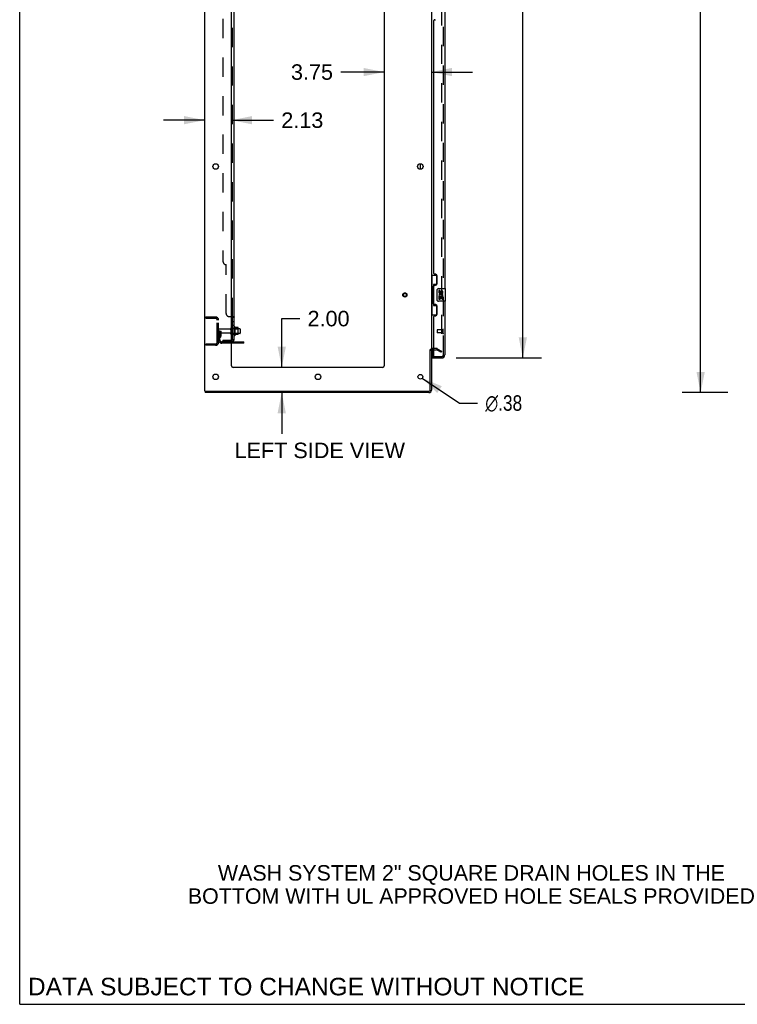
# Model space of a CAD drawing. Header units: inches. Extents: x 0 to 278, y 0 to 180.
# Tile 1 of 76: x 0 to 57, y 0 to 78. Entities that reach past the tile are written whole.
import ezdxf

# ---------------------------------------------------------------- set-up
doc = ezdxf.new("R2010")
doc.units = ezdxf.units.IN
doc.header["$LTSCALE"] = 15.310625
doc.header["$MEASUREMENT"] = 0
doc.linetypes.add('HIDDEN', pattern=[0.2, 0.1, -0.1])
doc.layers.get('0').update_dxf_attribs({"linetype": 'CONTINUOUS'})
for name, color, linetype in [('DEFAULT_2', 8, 'HIDDEN'), ('DIMENSIONS', 7, 'CONTINUOUS'), ('LEFTHAND_DOOR_ASSEMBLY', 7, 'CONTINUOUS'), ('RIGHTHAND_DOOR_ASSEMBLY', 7, 'CONTINUOUS'), ('SUBPANEL', 7, 'CONTINUOUS')]:
    doc.layers.add(name, color=color, linetype=linetype)
doc.styles.get("Standard").update_dxf_attribs({"font": 'arial.ttf'})
doc.styles.add('TEXTSTYLE_1', font='gdt', dxfattribs={"width": 0.8})
doc.dimstyles.new('DIMSTYLE_1', dxfattribs={"dimtxt": 1.228125, "dimasz": 1.6375, "dimexe": 0.09, "dimexo": 0.07, "dimgap": 0.0375, "dimtad": 0, "dimtih": 1, "dimtoh": 1, "dimzin": 4, "dimdsep": 46, "dimtxsty": 'Standard', "dimblk": '_FILLED', "dimblk1": '_FILLED', "dimblk2": '_FILLED', "dimcen": 0.09, "dimadec": 3, "dimazin": 1, "dimtfac": 1, "dimtdec": 3, "dimtofl": 0, "dimtmove": 0, "dimatfit": 3, "dimldrblk": '_FILLED', "dimfxl": 0, "dimtolj": 1, "dimtzin": 4, "dimarcsym": 0})
doc.dimstyles.new('DIMSTYLE_2', dxfattribs={"dimtxt": 1.228125, "dimasz": 1.6375, "dimexe": 0.09, "dimexo": 0.07, "dimgap": 0.09, "dimtad": 0, "dimtih": 1, "dimtoh": 1, "dimzin": 4, "dimdsep": 46, "dimtxsty": 'Standard', "dimblk": '_FILLED', "dimblk1": '_FILLED', "dimblk2": '_FILLED', "dimcen": 0.09, "dimadec": 3, "dimazin": 1, "dimtfac": 1, "dimtdec": 3, "dimtofl": 0, "dimtmove": 0, "dimatfit": 1, "dimldrblk": '_FILLED', "dimfxl": 0, "dimtolj": 1, "dimtzin": 4, "dimarcsym": 0})

# ---------------------------------------------------------------- blocks, each defined once
blk = doc.blocks.new('_FILLED')
at = {"color": 0, "linetype": 'ByBlock'}
blk.add_solid([(0, 0), (-1, 0.2), (-1, -0.2)], dxfattribs=at)
blk = doc.blocks.new('*D7')
at = {"layer": 'DIMENSIONS', "color": 2, "linetype": 'Continuous'}
for p, q in [((34.646, 131.817), (41.424, 131.817)), ((39.951, 131.817), (39.951, 93.6)), ((39.951, 51.317), (39.951, 89.301)), ((34.646, 51.317), (41.424, 51.317))]:
    blk.add_line(p, q, dxfattribs=at)
at = {"layer": 'DIMENSIONS', "color": 2, "linetype": 'Continuous', "xscale": 1.6375, "yscale": 1.6375, "zscale": 1.6375}
for p, rotation in [((39.951, 131.817), 90), ((39.951, 51.317), 270)]:
    blk.add_blockref('_FILLED', p, dxfattribs=dict(at, rotation=rotation))
at = {"layer": 'DIMENSIONS', "color": 2, "linetype": 'Continuous', "insert": (39.951, 92.986), "char_height": 1.2281, "width": 6.28216, "attachment_point": 2, "line_spacing_factor": 0.9}
blk.add_mtext('80.50\\PDOORS', dxfattribs=at)
blk = doc.blocks.new('*D8')
at = {"layer": 'DIMENSIONS', "color": 2, "linetype": 'Continuous'}
for p, q in [((20.808, 50.567), (20.808, 54.44)), ((20.808, 54.44), (22.24, 54.44)), ((20.808, 48.567), (20.808, 45.292))]:
    blk.add_line(p, q, dxfattribs=at)
at = {"layer": 'DIMENSIONS', "color": 2, "linetype": 'Continuous', "xscale": 1.6375, "yscale": 1.6375, "zscale": 1.6375}
for p, rotation in [((20.808, 50.567), 270), ((20.808, 48.567), 90)]:
    blk.add_blockref('_FILLED', p, dxfattribs=dict(at, rotation=rotation))
at = {"layer": 'DIMENSIONS', "color": 2, "linetype": 'Continuous', "insert": (22.854, 55.054), "char_height": 1.2281, "width": 3.3374, "attachment_point": 1, "line_spacing_factor": 0.9}
blk.add_mtext('2.00', dxfattribs=at)
blk = doc.blocks.new('*D9')
at = {"layer": 'DIMENSIONS', "color": 2, "linetype": 'Continuous'}
for p, q in [((14.688, 70.191), (11.413, 70.191)), ((16.813, 70.191), (20.155, 70.191))]:
    blk.add_line(p, q, dxfattribs=at)
at = {"layer": 'DIMENSIONS', "color": 2, "linetype": 'Continuous', "xscale": 1.6375, "yscale": 1.6375, "zscale": 1.6375}
blk.add_blockref('_FILLED', (14.688, 70.191), dxfattribs=at)
at = {"layer": 'DIMENSIONS', "color": 2, "linetype": 'Continuous', "xscale": 1.6375, "yscale": 1.6375, "zscale": 1.6375, "rotation": 180}
blk.add_blockref('_FILLED', (16.813, 70.191), dxfattribs=at)
at = {"layer": 'DIMENSIONS', "color": 2, "linetype": 'Continuous', "insert": (20.769, 70.805), "char_height": 1.2281, "width": 3.3374, "attachment_point": 1, "line_spacing_factor": 0.9}
blk.add_mtext('2.13', dxfattribs=at)
blk = doc.blocks.new('*D10')
at = {"layer": 'DIMENSIONS', "color": 2, "linetype": 'Continuous'}
for p, q in [((28.938, 74.012), (25.492, 74.012)), ((32.688, 74.012), (35.963, 74.012))]:
    blk.add_line(p, q, dxfattribs=at)
at = {"layer": 'DIMENSIONS', "color": 2, "linetype": 'Continuous', "xscale": 1.6375, "yscale": 1.6375, "zscale": 1.6375}
blk.add_blockref('_FILLED', (28.938, 74.012), dxfattribs=at)
at = {"layer": 'DIMENSIONS', "color": 2, "linetype": 'Continuous', "xscale": 1.6375, "yscale": 1.6375, "zscale": 1.6375, "rotation": 180}
blk.add_blockref('_FILLED', (32.688, 74.012), dxfattribs=at)
at = {"layer": 'DIMENSIONS', "color": 2, "linetype": 'Continuous', "insert": (24.878, 74.626), "char_height": 1.2281, "width": 3.3374, "attachment_point": 3, "line_spacing_factor": 0.9}
blk.add_mtext('3.75', dxfattribs=at)
blk = doc.blocks.new('*D21')
at = {"layer": 'DIMENSIONS', "color": 2, "linetype": 'Continuous'}
for p, q in [((56.219, 134.567), (52.595, 134.567)), ((54.068, 134.567), (54.068, 92.795)), ((54.068, 48.567), (54.068, 90.338)), ((56.219, 48.567), (52.595, 48.567))]:
    blk.add_line(p, q, dxfattribs=at)
at = {"layer": 'DIMENSIONS', "color": 2, "linetype": 'Continuous', "xscale": 1.6375, "yscale": 1.6375, "zscale": 1.6375}
for p, rotation in [((54.068, 134.567), 90), ((54.068, 48.567), 270)]:
    blk.add_blockref('_FILLED', p, dxfattribs=dict(at, rotation=rotation))
at = {"layer": 'DIMENSIONS', "color": 2, "linetype": 'Continuous', "insert": (54.068, 92.181), "char_height": 1.2281, "width": 4.29159, "attachment_point": 2, "line_spacing_factor": 0.9}
blk.add_mtext('86.00', dxfattribs=at)
blk = doc.blocks.new('*D27')
at = {"layer": 'DIMENSIONS', "color": 2, "linetype": 'Continuous'}
for p, q in [((31.969, 49.712), (34.925, 47.736)), ((34.925, 47.736), (36.358, 47.736))]:
    blk.add_line(p, q, dxfattribs=at)
at = {"layer": 'DIMENSIONS', "color": 2, "linetype": 'Continuous', "xscale": 1.6375, "yscale": 1.6375, "zscale": 1.6375, "rotation": 146.2425414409}
blk.add_blockref('_FILLED', (31.969, 49.712), dxfattribs=at)
at = {"layer": 'DIMENSIONS', "color": 2, "linetype": 'Continuous', "insert": (36.972, 48.35), "char_height": 1.22812, "width": 4.0207, "attachment_point": 1, "line_spacing_factor": 0.9, "style": 'TEXTSTYLE_1'}
blk.add_mtext('{\\fgdt;n}\\fArial;.38', dxfattribs=at)

msp = doc.modelspace()

# ---------------------------------------------------------------- linework, layer by layer
at = {"color": 7, "linetype": 'Continuous'}
for p, q in [((0, 0), (0, 180.125)), ((31.834, 66.299), (31.834, 66.734)), ((17.087, 53.797), (17.087, 53.086)), ((17.343, 53.719), (17.115, 53.719)), ((17.343, 53.164), (17.115, 53.164)), ((17.353, 53.186), (17.353, 53.697)), ((17.487, 53.629), (17.353, 53.629)), ((17.487, 53.254), (17.353, 53.254)), ((17.517, 53.599), (17.517, 53.284)), ((17.792, 52.494), (16.813, 52.494)), ((17.792, 52.494), (17.792, 52.598)), ((32.584, 51.983), (32.688, 51.983)), ((14.74, 48.671), (14.74, 48.567)), ((0, 0), (278.375, 0))]:
    msp.add_line(p, q, dxfattribs=at)
at = {"color": 3, "linetype": 'Continuous'}
for p, q in [((14.688, 48.671), (14.688, 134.463)), ((16.813, 50.692), (16.813, 131.067)), ((28.938, 131.067), (28.938, 50.692)), ((32.688, 131.119), (32.688, 52.015)), ((16.813, 52.598), (17.792, 52.598)), ((32.584, 48.761), (32.584, 51.984)), ((32.688, 51.983), (32.688, 48.756)), ((32.892, 51.963), (32.773, 51.963)), ((28.813, 50.567), (16.938, 50.567)), ((14.688, 48.671), (32.494, 48.671)), ((32.499, 48.567), (14.74, 48.567))]:
    msp.add_line(p, q, dxfattribs=at)
for centre, radius in [((15.563, 66.517), 0.219), ((31.813, 66.517), 0.219), ((15.563, 49.817), 0.219), ((23.688, 49.817), 0.219), ((31.813, 49.817), 0.188)]:
    msp.add_circle(centre, radius, dxfattribs=at)
at = {"color": 7, "linetype": 'Continuous'}
for centre, radius, start, end in [((16.837, 53.699), 0.055, 360, 115.90936), ((16.837, 53.184), 0.055, 244.09064, 0), ((17.056, 53.776), 0.0384, 34.44966, 180), ((16.487, 53.442), 0.698, 23.96793, 30.66313), ((16.487, 53.442), 0.698, 329.33687, 336.03207), ((17.134, 53.729), 0.01, 203.96793, 270), ((17.134, 53.154), 0.01, 90, 156.03207), ((17.343, 53.709), 0.01, 5.19383, 90), ((17.343, 53.174), 0.01, 270, 354.80617), ((17.212, 53.697), 0.141, 0, 5.20805), ((17.212, 53.186), 0.141, 354.79195, 360), ((17.487, 53.599), 0.03, 359.99999, 90), ((17.487, 53.284), 0.03, 270, 0.00001), ((17.056, 53.107), 0.0384, 180, 325.55034), ((32.499, 48.756), 0.085, 274.4898, 355.5102)]:
    msp.add_arc(centre, radius, start, end, dxfattribs=at)
at = {"color": 3, "linetype": 'Continuous'}
for centre, radius, start, end in [((32.773, 51.878), 0.085, 90, 180), ((16.938, 50.692), 0.125, 180, 270), ((28.813, 50.692), 0.125, 270, 360), ((32.494, 48.761), 0.09, 270, 360), ((32.499, 48.756), 0.189, 270, 360)]:
    msp.add_arc(centre, radius, start, end, dxfattribs=at)
at = {"layer": 'DEFAULT_2', "color": 8, "linetype": 'HIDDEN'}
for p, q in [((33.501, 131.301), (33.501, 51.832)), ((14.792, 54.567), (15.546, 54.567)), ((14.792, 54.567), (14.792, 54.463)), ((14.792, 54.463), (15.546, 54.463)), ((15.262, 54.567), (15.262, 54.463)), ((15.688, 52.563), (15.688, 54.32)), ((15.792, 52.563), (15.792, 54.32)), ((15.896, 53.442), (15.792, 53.442)), ((16.72, 53.607), (15.822, 53.607)), ((16.72, 53.277), (15.822, 53.277)), ((15.882, 53.101), (15.882, 53.442)), ((15.882, 53.267), (15.986, 53.267)), ((15.896, 53.442), (15.986, 53.442)), ((15.896, 52.74), (15.896, 53.442)), ((15.986, 53.101), (15.986, 53.442)), ((16.782, 53.184), (16.782, 53.699)), ((16.892, 53.184), (16.892, 53.699)), ((17.353, 53.629), (16.892, 53.629)), ((17.353, 53.254), (16.892, 53.254)), ((17.017, 53.776), (17.017, 53.107)), ((17.037, 53.625), (17.017, 53.645)), ((17.037, 53.258), (17.017, 53.238)), ((17.037, 53.625), (17.333, 53.625)), ((17.037, 53.625), (17.037, 53.258)), ((17.037, 53.258), (17.333, 53.258)), ((17.333, 53.625), (17.353, 53.645)), ((17.333, 53.625), (17.333, 53.258)), ((17.333, 53.258), (17.353, 53.238)), ((15.546, 52.421), (14.792, 52.421)), ((14.792, 52.421), (14.792, 52.317)), ((15.262, 52.421), (15.262, 52.317)), ((15.88, 53.095), (15.831, 53.027)), ((15.965, 53.034), (15.916, 52.966)), ((16.813, 52.598), (16.039, 52.598)), ((16.813, 52.494), (16.039, 52.494)), ((17.289, 52.494), (17.289, 52.598)), ((17.545, 52.494), (17.545, 52.598)), ((15.546, 52.317), (14.792, 52.317)), ((33.093, 52.067), (32.773, 52.067)), ((32.892, 51.963), (33.093, 51.963)), ((33.449, 51.762), (33.109, 51.958)), ((33.161, 52.048), (33.501, 51.852)), ((33.501, 51.852), (33.449, 51.762)), ((33.476, 51.814), (33.477, 51.813))]:
    msp.add_line(p, q, dxfattribs=at)
for points in [[(33.483, 51.812), (33.483, 51.812), (33.481, 51.812), (33.479, 51.813), (33.477, 51.813)], [(33.501, 51.832), (33.501, 51.83), (33.5, 51.828), (33.5, 51.825), (33.499, 51.823), (33.498, 51.821), (33.497, 51.82), (33.496, 51.818), (33.494, 51.816), (33.493, 51.815), (33.491, 51.814), (33.489, 51.813), (33.487, 51.813), (33.485, 51.812), (33.483, 51.812)]]:
    msp.add_lwpolyline(points, dxfattribs=at)
for radius in [0.164, 0.124]:
    msp.add_circle((30.584, 56.317), radius, dxfattribs=at)
for centre, radius, start, end in [((15.546, 54.32), 0.246, 0, 90), ((15.546, 54.32), 0.142, 0, 90), ((15.822, 53.577), 0.03, 90, 180), ((15.822, 53.307), 0.03, 180, 270), ((16.72, 53.669), 0.0625, 270, 360), ((16.72, 53.214), 0.0625, 0, 90), ((16.837, 53.699), 0.055, 115.90936, 180), ((16.837, 53.184), 0.055, 180, 244.09064), ((15.546, 52.563), 0.246, 270, 360), ((15.546, 52.563), 0.142, 270, 360), ((16, 52.906), 0.208, 144.24611, 180), ((16.039, 52.74), 0.246, 180, 270), ((15.872, 53.101), 0.01, 324.24611, 360), ((16, 52.906), 0.104, 144.24611, 180), ((16.039, 52.74), 0.142, 180, 270), ((15.872, 53.101), 0.114, 324.24611, 360), ((32.773, 51.878), 0.189, 90, 180), ((33.093, 51.93), 0.137, 60, 90), ((33.093, 51.93), 0.033, 60, 90)]:
    msp.add_arc(centre, radius, start, end, dxfattribs=at)
at = {"layer": 'LEFTHAND_DOOR_ASSEMBLY', "color": 8, "linetype": 'HIDDEN'}
for p, q in [((33.642, 51.563), (33.642, 131.57)), ((33.142, 53.535), (33.142, 53.307)), ((33.599, 53.545), (33.152, 53.545)), ((33.599, 53.297), (33.152, 53.297)), ((33.599, 53.563), (33.599, 53.279)), ((32.912, 51.421), (33.5, 51.421))]:
    msp.add_line(p, q, dxfattribs=at)
at = {"layer": 'LEFTHAND_DOOR_ASSEMBLY', "color": 3, "linetype": 'Continuous'}
for p, q in [((33.746, 79.317), (33.746, 56.817)), ((32.952, 78.169), (33.012, 78.169)), ((32.892, 58.024), (32.892, 78.109)), ((33.012, 57.964), (32.952, 57.964)), ((32.952, 57.084), (33.012, 57.084)), ((33.142, 57.214), (33.142, 57.834)), ((32.892, 55.609), (32.892, 57.024)), ((33.012, 55.549), (32.952, 55.549)), ((33.746, 55.817), (33.746, 51.563)), ((33.142, 54.799), (33.142, 55.419)), ((32.892, 51.441), (32.892, 54.609)), ((32.952, 54.669), (33.012, 54.669)), ((32.767, 51.317), (33.5, 51.317))]:
    msp.add_line(p, q, dxfattribs=at)
at = {"layer": 'LEFTHAND_DOOR_ASSEMBLY', "color": 7, "linetype": 'Continuous'}
for p, q in [((32.688, 57.892), (33.129, 57.892)), ((32.727, 57.892), (32.727, 56.867)), ((33.092, 57.892), (33.092, 57.112)), ((33.092, 57.157), (32.865, 57.157)), ((32.865, 57.157), (32.865, 55.477)), ((32.706, 56.867), (32.828, 56.867)), ((32.706, 56.867), (32.706, 55.767)), ((32.828, 56.897), (32.828, 56.917)), ((32.828, 55.767), (32.828, 56.867)), ((33.151, 55.917), (33.151, 56.717)), ((33.251, 56.817), (33.791, 56.817)), ((33.352, 56.662), (33.289, 56.662)), ((33.289, 56.662), (33.289, 56.526)), ((33.352, 56.526), (33.352, 56.662)), ((33.417, 56.589), (33.417, 56.52)), ((33.478, 56.526), (33.477, 56.568)), ((33.54, 56.568), (33.54, 56.432)), ((33.54, 56.432), (33.603, 56.432)), ((33.603, 56.432), (33.603, 56.568)), ((33.806, 55.832), (33.806, 56.802)), ((32.706, 55.767), (32.828, 55.767)), ((32.727, 55.767), (32.727, 54.742)), ((32.828, 55.716), (32.828, 55.736)), ((33.092, 55.521), (33.092, 54.742)), ((33.791, 55.817), (33.251, 55.817)), ((33.307, 56.201), (33.289, 56.201)), ((33.289, 56.201), (33.289, 55.971)), ((33.289, 55.971), (33.352, 55.971)), ((33.342, 56.201), (33.369, 56.22)), ((33.342, 56.201), (33.603, 56.201)), ((33.352, 56.138), (33.417, 56.138)), ((33.352, 55.971), (33.352, 56.138)), ((33.417, 56.138), (33.417, 56.002)), ((33.417, 56.002), (33.477, 56.002)), ((33.477, 56.138), (33.54, 56.138)), ((33.477, 56.002), (33.477, 56.138)), ((33.533, 56.237), (33.59, 56.212)), ((33.54, 56.138), (33.54, 55.971)), ((33.54, 55.971), (33.603, 55.971)), ((33.603, 55.971), (33.603, 56.201)), ((32.688, 54.742), (33.129, 54.742)), ((32.865, 55.477), (33.092, 55.477)), ((32.767, 51.963), (32.767, 51.441)), ((32.767, 51.421), (32.907, 51.421)), ((32.767, 51.421), (32.767, 51.317))]:
    msp.add_line(p, q, dxfattribs=at)
for points in [[(32.865, 57.133), (32.865, 57.129), (32.866, 57.126), (32.867, 57.122), (32.868, 57.117), (32.87, 57.113), (32.872, 57.108), (32.874, 57.102), (32.877, 57.096), (32.881, 57.09), (32.884, 57.083), (32.889, 57.075), (32.894, 57.067), (32.899, 57.059), (32.901, 57.056)], [(33.151, 56.717), (33.152, 56.723), (33.152, 56.729), (33.153, 56.735), (33.154, 56.741), (33.156, 56.747), (33.158, 56.753)], [(32.901, 55.578), (32.899, 55.574), (32.894, 55.566), (32.889, 55.558), (32.884, 55.55), (32.881, 55.543), (32.877, 55.537), (32.874, 55.531), (32.872, 55.526), (32.87, 55.52), (32.868, 55.516), (32.867, 55.511), (32.866, 55.507), (32.865, 55.504), (32.865, 55.5)], [(33.158, 55.88), (33.156, 55.886), (33.154, 55.892), (33.153, 55.898), (33.152, 55.904), (33.152, 55.91), (33.151, 55.917)]]:
    msp.add_lwpolyline(points, dxfattribs=at)
at = {"layer": 'LEFTHAND_DOOR_ASSEMBLY', "color": 3, "linetype": 'Continuous'}
for centre, radius, start, end in [((32.952, 78.109), 0.06, 90, 180), ((32.952, 58.024), 0.06, 180, 270), ((33.012, 57.834), 0.13, 0, 90), ((32.952, 57.024), 0.06, 90, 180), ((33.012, 57.214), 0.13, 270, 360), ((32.952, 55.609), 0.06, 180, 270), ((33.012, 55.419), 0.13, 0, 90), ((33.012, 54.799), 0.13, 270, 360), ((32.952, 54.609), 0.06, 90, 180), ((32.912, 51.441), 0.02, 180, 270), ((33.5, 51.563), 0.246, 270, 360)]:
    msp.add_arc(centre, radius, start, end, dxfattribs=at)
at = {"layer": 'LEFTHAND_DOOR_ASSEMBLY', "color": 7, "linetype": 'Continuous'}
for centre, radius, start, end in [((33.251, 56.717), 0.1, 90, 158.79459), ((33.383, 56.526), 0.0943, 180, 360), ((33.443, 56.274), 0.154, 161.41988, 206.19629), ((33.446, 56.275), 0.157, 336.59665, 161.87913), ((33.383, 56.526), 0.0314, 180, 261.22946), ((33.446, 56.275), 0.0943, 336.59665, 215.11217), ((33.383, 56.531), 0.0362, 263.42855, 341.76278), ((33.509, 56.568), 0.0943, 68.69989, 167.43379), ((33.509, 56.568), 0.0314, 0, 180.04847), ((33.509, 56.568), 0.0943, 0, 68.67039), ((33.791, 56.802), 0.015, 0, 90), ((33.251, 55.917), 0.1, 201.20502, 270), ((33.446, 56.275), 0.157, 205.73705, 207.8532), ((33.791, 55.832), 0.015, 270, 360), ((32.787, 51.441), 0.02, 180, 257.14286), ((33.582, 51.707), 0.26, 267.40634, 270)]:
    msp.add_arc(centre, radius, start, end, dxfattribs=at)
at = {"layer": 'LEFTHAND_DOOR_ASSEMBLY', "color": 8, "linetype": 'HIDDEN'}
for centre, radius, start, end in [((33.152, 53.535), 0.01, 90, 180), ((33.152, 53.307), 0.01, 180, 270), ((33.621, 53.563), 0.0215, 0, 180), ((33.621, 53.279), 0.0215, 180, 360), ((33.5, 51.563), 0.142, 270, 360)]:
    msp.add_arc(centre, radius, start, end, dxfattribs=at)
at = {"layer": 'LEFTHAND_DOOR_ASSEMBLY', "color": 7, "linetype": 'Continuous'}
for centre, start_param, end_param in [((32.932, 56.907), 0.699287, 1.51401), ((32.932, 56.907), -4.655602, -3.84088), ((32.932, 55.726), 0.699287, 1.51401), ((32.932, 55.726), -4.655602, -3.84088)]:
    msp.add_ellipse(centre, major_axis=(0, 0.18), ratio=0.579493, start_param=start_param, end_param=end_param, dxfattribs=at)
at = {"layer": 'RIGHTHAND_DOOR_ASSEMBLY', "color": 8, "linetype": 'HIDDEN'}
msp.add_line((33.642, 51.563), (33.642, 131.57), dxfattribs=at)
msp.add_arc((33.5, 51.563), 0.142, 270, 360, dxfattribs=at)
at = {"layer": 'SUBPANEL', "color": 3, "linetype": 'Continuous'}
for p, q in [((17.017, 52.723), (17.017, 130.41)), ((16.813, 54.598), (16.963, 54.598))]:
    msp.add_line(p, q, dxfattribs=at)
at = {"layer": 'SUBPANEL', "color": 8, "linetype": 'HIDDEN'}
for p, q in [((16.892, 54.562), (16.892, 128.571)), ((16.142, 124.16), (16.142, 58.973)), ((16.392, 54.848), (16.392, 58.723)), ((16.642, 54.598), (16.813, 54.598)), ((16.892, 54.564), (16.892, 54.562)), ((16.892, 54.201), (17.017, 54.201)), ((16.892, 53.92), (17.017, 53.92)), ((16.892, 53.692), (17.017, 53.692)), ((16.892, 53.192), (17.017, 53.192)), ((16.142, 52.723), (16.78, 52.723)), ((16.142, 52.723), (16.142, 52.598)), ((16.78, 52.598), (16.142, 52.598)), ((16.392, 52.723), (16.392, 52.598)), ((16.916, 52.723), (16.867, 52.764)), ((16.892, 52.725), (16.892, 52.723))]:
    msp.add_line(p, q, dxfattribs=at)
at = {"layer": 'SUBPANEL', "color": 7, "linetype": 'Continuous'}
for p, q in [((16.892, 54.562), (17.017, 54.562)), ((16.892, 52.723), (16.892, 54.562)), ((16.892, 52.723), (17.017, 52.723)), ((16.963, 52.684), (16.916, 52.723))]:
    msp.add_line(p, q, dxfattribs=at)
at = {"layer": 'SUBPANEL', "color": 8, "linetype": 'HIDDEN'}
for points in [[(16.867, 54.598), (16.866, 54.596), (16.866, 54.594), (16.866, 54.592), (16.867, 54.59), (16.867, 54.589)], [(16.869, 54.585), (16.871, 54.584), (16.872, 54.582), (16.874, 54.581), (16.876, 54.579)], [(16.884, 54.574), (16.886, 54.572), (16.888, 54.57), (16.89, 54.569), (16.891, 54.567), (16.892, 54.566), (16.892, 54.564)], [(16.966, 54.596), (16.968, 54.594), (16.971, 54.593)], [(17.005, 54.577), (17.008, 54.576), (17.011, 54.574), (17.013, 54.572), (17.015, 54.57), (17.016, 54.568), (17.017, 54.566), (17.017, 54.564), (17.017, 54.562)], [(16.952, 52.723), (16.952, 52.723), (16.952, 52.723), (16.952, 52.723), (16.951, 52.723), (16.951, 52.723), (16.95, 52.723), (16.95, 52.723), (16.949, 52.723), (16.948, 52.723), (16.948, 52.723), (16.947, 52.723), (16.946, 52.724), (16.945, 52.724), (16.945, 52.724), (16.944, 52.724), (16.943, 52.724), (16.942, 52.724), (16.942, 52.725), (16.941, 52.725), (16.94, 52.725), (16.939, 52.725), (16.938, 52.725), (16.938, 52.726), (16.937, 52.726), (16.936, 52.726), (16.935, 52.726), (16.934, 52.726), (16.933, 52.727), (16.933, 52.727), (16.932, 52.727), (16.931, 52.727), (16.93, 52.728), (16.929, 52.728), (16.928, 52.728), (16.927, 52.728), (16.926, 52.729), (16.926, 52.729), (16.925, 52.729), (16.924, 52.73), (16.923, 52.73), (16.922, 52.73), (16.921, 52.731), (16.92, 52.731), (16.919, 52.731), (16.918, 52.732), (16.917, 52.732), (16.916, 52.732), (16.915, 52.733), (16.914, 52.733), (16.913, 52.734), (16.912, 52.734), (16.911, 52.734), (16.91, 52.735), (16.909, 52.735), (16.908, 52.736), (16.907, 52.736), (16.906, 52.737), (16.905, 52.737), (16.904, 52.737), (16.903, 52.738), (16.902, 52.738), (16.901, 52.739), (16.9, 52.739), (16.899, 52.74), (16.899, 52.74), (16.898, 52.74), (16.897, 52.741), (16.896, 52.741), (16.895, 52.742), (16.895, 52.742), (16.894, 52.742), (16.893, 52.743), (16.893, 52.743), (16.892, 52.744), (16.891, 52.744), (16.891, 52.744), (16.89, 52.745), (16.889, 52.745), (16.889, 52.745), (16.889, 52.746), (16.888, 52.746), (16.888, 52.746)], [(16.888, 52.746), (16.888, 52.746), (16.888, 52.746), (16.888, 52.746), (16.889, 52.746), (16.889, 52.745), (16.889, 52.745), (16.89, 52.745), (16.89, 52.744), (16.89, 52.744), (16.891, 52.744), (16.891, 52.743), (16.892, 52.743)], [(16.949, 52.723), (16.949, 52.723), (16.95, 52.723), (16.95, 52.723), (16.951, 52.723), (16.951, 52.723), (16.952, 52.723), (16.952, 52.723), (16.952, 52.723)]]:
    msp.add_lwpolyline(points, dxfattribs=at)
at = {"layer": 'SUBPANEL', "color": 7, "linetype": 'Continuous'}
for points in [[(16.867, 54.598), (16.866, 54.596), (16.866, 54.594), (16.866, 54.592), (16.867, 54.59), (16.867, 54.589), (16.868, 54.587), (16.869, 54.585), (16.871, 54.584), (16.872, 54.582), (16.874, 54.581), (16.876, 54.579), (16.878, 54.578), (16.882, 54.575)], [(16.882, 54.575), (16.884, 54.574), (16.886, 54.572), (16.888, 54.57), (16.89, 54.569), (16.891, 54.567), (16.892, 54.566), (16.892, 54.564), (16.892, 54.562)], [(16.867, 52.764), (16.866, 52.763), (16.866, 52.762), (16.866, 52.761), (16.867, 52.76), (16.867, 52.759), (16.868, 52.757), (16.869, 52.756), (16.871, 52.754), (16.872, 52.752), (16.874, 52.75), (16.878, 52.746)], [(16.878, 52.746), (16.88, 52.744), (16.882, 52.742), (16.884, 52.739), (16.886, 52.737), (16.888, 52.734)], [(16.888, 52.734), (16.89, 52.731), (16.891, 52.729), (16.892, 52.727), (16.892, 52.725)]]:
    msp.add_lwpolyline(points, dxfattribs=at)
at = {"layer": 'SUBPANEL', "color": 3, "linetype": 'Continuous'}
for points in [[(16.963, 54.598), (16.966, 54.596), (16.968, 54.594), (16.971, 54.593), (16.975, 54.591), (16.979, 54.589), (16.983, 54.587), (16.99, 54.584)], [(16.99, 54.584), (16.994, 54.582), (16.998, 54.581), (17.001, 54.579), (17.005, 54.577), (17.008, 54.576), (17.011, 54.574), (17.013, 54.572), (17.015, 54.57), (17.016, 54.568), (17.017, 54.566), (17.017, 54.564), (17.017, 54.562)], [(16.963, 52.684), (16.966, 52.687), (16.968, 52.689), (16.971, 52.691), (16.975, 52.693), (16.979, 52.695), (16.983, 52.697), (16.987, 52.699)], [(16.987, 52.699), (16.994, 52.702), (16.998, 52.704), (17.001, 52.706), (17.005, 52.707), (17.008, 52.709), (17.011, 52.711), (17.013, 52.713), (17.015, 52.715), (17.016, 52.717), (17.017, 52.719), (17.017, 52.721), (17.017, 52.723)]]:
    msp.add_lwpolyline(points, dxfattribs=at)
at = {"layer": 'SUBPANEL', "color": 8, "linetype": 'HIDDEN'}
for centre, radius, start, end in [((16.392, 58.973), 0.25, 180, 270), ((16.642, 54.848), 0.25, 180, 270), ((16.78, 52.835), 0.112, 270, 287.1415), ((16.78, 52.835), 0.237, 270, 278.00542), ((16.78, 52.835), 0.237, 320.56585, 360)]:
    msp.add_arc(centre, radius, start, end, dxfattribs=at)
at = {"layer": 'SUBPANEL', "color": 7, "linetype": 'Continuous'}
msp.add_arc((16.78, 52.835), 0.112, 287.1415, 360, dxfattribs=at)
at = {"layer": 'SUBPANEL', "color": 3, "linetype": 'Continuous'}
msp.add_arc((16.78, 52.835), 0.237, 278.00542, 320.56585, dxfattribs=at)

# ---------------------------------------------------------------- texts
at = {"layer": 'DIMENSIONS', "color": 2, "linetype": 'Continuous', "attachment_point": 2, "line_spacing_factor": 0.9}
for s, insert, char_height, width in [('LEFT SIDE VIEW', (23.827, 44.59), 1.22812, 13.50481), ('WASH SYSTEM 2" SQUARE DRAIN HOLES IN THE\\PBOTTOM WITH UL APPROVED HOLE SEALS PROVIDED', (36.081, 11.049), 1.22812, 45.38127), ('DATA SUBJECT TO CHANGE WITHOUT NOTICE', (22.745, 2.103), 1.39187, 44.09501)]:
    msp.add_mtext(s, dxfattribs=dict(at, insert=insert, char_height=char_height, width=width))

# ---------------------------------------------------------------- dimensions: what is measured, and where the dimension line sits
at = {"layer": 'DIMENSIONS', "color": 2, "linetype": 'Continuous'}
for base, p1, p2, picture, middle in [((54.068, 134.567), (56.289, 48.567), (56.289, 134.567), '*D21', (54.061, 91.56)), ((20.808, 50.567), (14.8, 48.567), (16.938, 50.567), '*D8', (24.508, 54.433))]:
    dim = msp.add_linear_dim(base=base, p1=p1, p2=p2, angle=90, dimstyle='DIMSTYLE_1', dxfattribs=at)
    dim.commit()
    dim.dimension.update_dxf_attribs({"geometry": picture, "text_midpoint": middle, "dimtype": 160})
dim = msp.add_linear_dim(base=(39.951, 51.317), p1=(34.576, 131.817), p2=(34.576, 51.317), angle=270, text='<>\\PDOORS', dimstyle='DIMSTYLE_1', dxfattribs=at)
dim.commit()
dim.dimension.update_dxf_attribs({"geometry": '*D7', "text_midpoint": (39.951, 91.45), "dimtype": 160})
for base, p1, p2, picture, middle in [((32.688, 74.012), (28.938, 50.692), (32.688, 52.015), '*D10', (23.212, 74.005)), ((16.813216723, 70.191232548), (14.688216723, 48.670555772), (16.813216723, 50.691555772), '*D9', (22.422588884, 70.184385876))]:
    dim = msp.add_linear_dim(base=base, p1=p1, p2=p2, dimstyle='DIMSTYLE_1', dxfattribs=at)
    dim.commit()
    dim.dimension.update_dxf_attribs({"geometry": picture, "text_midpoint": middle, "dimtype": 160})
dim = msp.add_diameter_dim_2p(p1=(31.9691, 49.7124), p2=(31.6573, 49.9207), text='%%c<>', dimstyle='DIMSTYLE_2', override={"dimpost": '<>'}, dxfattribs=at)
dim.commit()
dim.dimension.update_dxf_attribs({"geometry": '*D27', "text_midpoint": (38.9827, 47.7364), "dimtype": 163})

doc.saveas('drawing.dxf')
